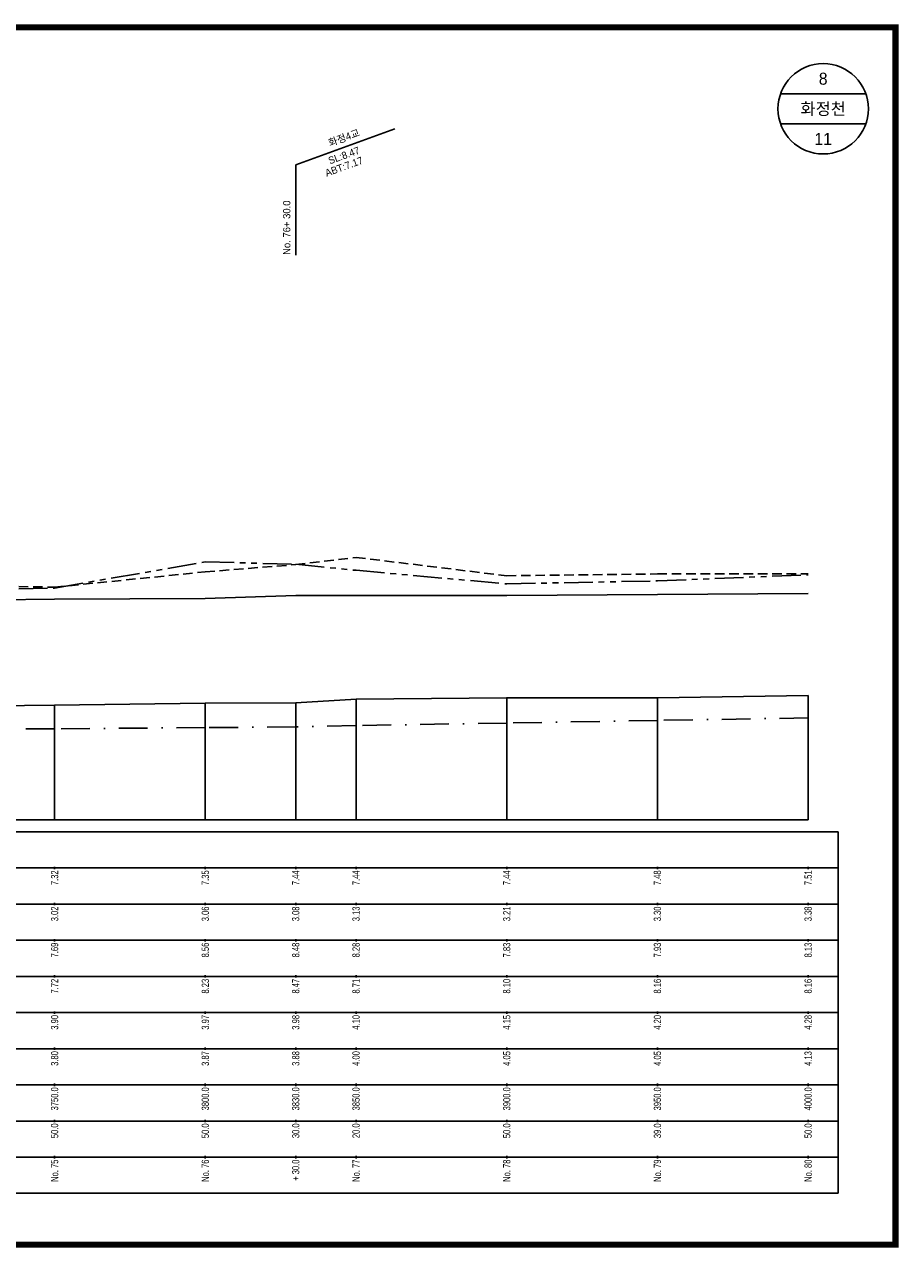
# Model space of a CAD drawing. Header units: metres. Extents: x -2 to 1691, y -14 to 5352.
# Tile 16 of 23: x 330 to 620, y 3375 to 3781. Entities that reach past the tile are written whole.
import ezdxf
from ezdxf.enums import TextEntityAlignment as Align

# ---------------------------------------------------------------- set-up
doc = ezdxf.new("R2010")
doc.units = ezdxf.units.M
doc.header["$LTSCALE"] = 5
for name, pattern in [('CENTER', [50.8, 31.75, -6.35, 6.35, -6.35]), ('DASHDOT2', [12.7, 6.35, -3.175, 0, -3.175]), ('DASHED', [19.05, 12.7, -6.35]), ('PHANTOMX2', [127, 63.5, -12.7, 12.7, -12.7, 12.7, -12.7])]:
    doc.linetypes.add(name, pattern=pattern)
for name, color, linetype in [('BOX', 6, 'CONTINUOUS'), ('DT1', 3, 'CONTINUOUS'), ('DT2', 6, 'CONTINUOUS'), ('LT1', 4, 'CONTINUOUS'), ('ST1', 7, 'CONTINUOUS'), ('계획하상', 6, 'CONTINUOUS'), ('계획홍수위', 6, 'CONTINUOUS'), ('우안제방고', 3, 'CONTINUOUS'), ('좌안제방고', 2, 'CONTINUOUS')]:
    doc.layers.add(name, color=color, linetype=linetype)
doc.styles.get("Standard").update_dxf_attribs({"font": 'Gulim.ttf', "width": 0.8})

msp = doc.modelspace()

# ---------------------------------------------------------------- linework, layer by layer
at = {"layer": 'BOX', "color": 6, "linetype": 'Continuous', "const_width": 2}
msp.add_lwpolyline([(41, 3376), (619, 3376), (619, 3780), (41, 3780)], close=True, dxfattribs=at)
at = {"layer": 'LT1', "linetype": 'Continuous'}
for p, q in [((420, 3734.4), (452.89, 3746.37)), ((420, 3704.4), (420, 3734.4)), ((440, 3517), (440, 3557)), ((490, 3517), (490, 3557.5)), ((540, 3517), (540, 3557.5)), ((590, 3517), (590, 3558.3)), ((340, 3517), (340, 3555)), ((390, 3517), (390, 3555.7)), ((420, 3517), (420, 3555.8)), ((90, 3517), (590, 3517)), ((340, 3500.6), (340, 3501.4)), ((390, 3500.6), (390, 3501.4)), ((420, 3500.6), (420, 3501.4)), ((440, 3500.6), (440, 3501.4)), ((490, 3500.6), (490, 3501.4)), ((540, 3500.6), (540, 3501.4)), ((590, 3500.6), (590, 3501.4)), ((340, 3488.6), (340, 3489.4)), ((390, 3488.6), (390, 3489.4)), ((420, 3488.6), (420, 3489.4)), ((440, 3488.6), (440, 3489.4)), ((490, 3488.6), (490, 3489.4)), ((540, 3488.6), (540, 3489.4)), ((590, 3488.6), (590, 3489.4)), ((340, 3476.6), (340, 3477.4)), ((390, 3476.6), (390, 3477.4)), ((420, 3476.6), (420, 3477.4)), ((440, 3476.6), (440, 3477.4)), ((490, 3476.6), (490, 3477.4)), ((540, 3476.6), (540, 3477.4)), ((590, 3476.6), (590, 3477.4)), ((340, 3464.6), (340, 3465.4)), ((390, 3464.6), (390, 3465.4)), ((420, 3464.6), (420, 3465.4)), ((440, 3464.6), (440, 3465.4)), ((490, 3464.6), (490, 3465.4)), ((540, 3464.6), (540, 3465.4)), ((590, 3464.6), (590, 3465.4)), ((340, 3452.6), (340, 3453.4)), ((390, 3452.6), (390, 3453.4)), ((420, 3452.6), (420, 3453.4)), ((440, 3452.6), (440, 3453.4)), ((490, 3452.6), (490, 3453.4)), ((540, 3452.6), (540, 3453.4)), ((590, 3452.6), (590, 3453.4)), ((340, 3440.6), (340, 3441.4)), ((390, 3440.6), (390, 3441.4)), ((420, 3440.6), (420, 3441.4)), ((440, 3440.6), (440, 3441.4)), ((490, 3440.6), (490, 3441.4)), ((540, 3440.6), (540, 3441.4)), ((590, 3440.6), (590, 3441.4)), ((340, 3428.6), (340, 3429.4)), ((390, 3428.6), (390, 3429.4)), ((420, 3428.6), (420, 3429.4)), ((440, 3428.6), (440, 3429.4)), ((490, 3428.6), (490, 3429.4)), ((540, 3428.6), (540, 3429.4)), ((590, 3428.6), (590, 3429.4)), ((340, 3416.6), (340, 3417.4)), ((390, 3416.6), (390, 3417.4)), ((420, 3416.6), (420, 3417.4)), ((440, 3416.6), (440, 3417.4)), ((490, 3416.6), (490, 3417.4)), ((540, 3416.6), (540, 3417.4)), ((590, 3416.6), (590, 3417.4)), ((340, 3404.6), (340, 3405.4)), ((390, 3404.6), (390, 3405.4)), ((420, 3404.6), (420, 3405.4)), ((440, 3404.6), (440, 3405.4)), ((490, 3404.6), (490, 3405.4)), ((540, 3404.6), (540, 3405.4)), ((590, 3404.6), (590, 3405.4))]:
    msp.add_line(p, q, dxfattribs=at)
msp.add_lwpolyline([(90, 3552.6), (140, 3552.9), (190, 3553.6), (240, 3553.5), (240, 3553.5), (290, 3554.5), (340, 3555), (390, 3555.7), (420, 3555.8), (440, 3557), (490, 3557.5), (490, 3557.5), (540, 3557.5), (590, 3558.3)], dxfattribs=at)
at = {"layer": 'ST1', "linetype": 'Continuous'}
for p, q in [((609.14, 3758), (580.86, 3758)), ((609.14, 3748), (580.86, 3748)), ((70, 3513), (600, 3513)), ((600, 3393), (600, 3513)), ((70, 3501), (600, 3501)), ((75, 3489), (600, 3489)), ((70, 3477), (600, 3477)), ((75, 3465), (600, 3465)), ((70, 3453), (600, 3453)), ((70, 3441), (600, 3441)), ((70, 3429), (600, 3429)), ((70, 3417), (600, 3417)), ((70, 3405), (600, 3405)), ((70, 3393), (600, 3393))]:
    msp.add_line(p, q, dxfattribs=at)
msp.add_circle((595, 3753), 15, dxfattribs=at)
at = {"layer": '계획하상', "linetype": 'DASHDOT2', "ltscale": 0.3}
msp.add_lwpolyline([(590, 3550.79), (540, 3550), (490, 3549.1), (440, 3548.3), (420, 3547.8), (390, 3547.6), (340, 3547.2), (290, 3547.2), (240, 3546.4), (190, 3545.75), (90, 3544.86)], dxfattribs=at)
at = {"layer": '계획홍수위', "linetype": 'CENTER'}
msp.add_lwpolyline([(90, 3588.5), (140, 3588.8), (190, 3589.1), (240, 3589.5), (290, 3589.8), (340, 3590.2), (390, 3590.5), (420, 3591.4), (490, 3591.4), (540, 3591.8), (590, 3592.1)], dxfattribs=at)
at = {"layer": '우안제방고', "linetype": 'PHANTOMX2', "ltscale": 0.03}
msp.add_lwpolyline([(90, 3597.7), (140, 3592), (190, 3590.9), (240, 3592.1), (240, 3592.1), (290, 3593.1), (340, 3593.9), (390, 3602.6), (420, 3601.8), (440, 3599.8), (490, 3595.3), (490, 3595.3), (540, 3596.3), (590, 3598.3)], dxfattribs=at)
at = {"layer": '좌안제방고', "linetype": 'DASHED', "ltscale": 0.05}
msp.add_lwpolyline([(90, 3597.7), (140, 3595), (190, 3591.7), (240, 3592.2), (240, 3592.2), (290, 3595.1), (340, 3594.2), (390, 3599.3), (420, 3601.7), (440, 3604.1), (490, 3598), (490, 3598), (540, 3598.6), (590, 3598.6)], dxfattribs=at)

# ---------------------------------------------------------------- texts
at = {"layer": 'DT1', "linetype": 'Continuous'}
for s, p in [('화정4교', (436, 3743.39)), ('SL:8.47', (436, 3737.52)), ('ABT:7.17', (436, 3733.81))]:
    msp.add_text(s, height=2.4, rotation=20, dxfattribs=at).set_placement(p, align=Align.MIDDLE_CENTER)
msp.add_text('No. 76+ 30.0 ', height=2.4, rotation=90, dxfattribs=at).set_placement((417, 3704.5), align=Align.MIDDLE_LEFT)
at = {"layer": 'DT1', "linetype": 'PHANTOMX2', "width": 0.8}
for s, p in [('7.32', (340, 3500.2)), ('7.35', (390, 3500.2)), ('7.44', (420, 3500.2)), ('7.44', (440, 3500.2)), ('7.44', (490, 3500.2)), ('7.48', (540, 3500.2)), ('7.51', (590, 3500.2)), ('  7.69', (340, 3476.2)), ('  8.56', (390, 3476.2)), ('  8.48', (420, 3476.2)), ('  8.28', (440, 3476.2)), ('  7.83', (490, 3476.2)), ('  7.93', (540, 3476.2)), ('  8.13', (590, 3476.2))]:
    msp.add_text(s, height=2.4, rotation=90, dxfattribs=at).set_placement(p, align=Align.MIDDLE_RIGHT)
at = {"layer": 'DT1', "color": 2, "linetype": 'PHANTOMX2', "width": 0.8}
for s, p in [('3.02', (340, 3488.2)), ('3.06', (390, 3488.2)), ('3.08', (420, 3488.2)), ('3.13', (440, 3488.2)), ('3.21', (490, 3488.2)), ('3.30', (540, 3488.2)), ('3.38', (590, 3488.2))]:
    msp.add_text(s, height=2.4, rotation=90, dxfattribs=at).set_placement(p, align=Align.MIDDLE_RIGHT)
at = {"layer": 'DT1', "linetype": 'CENTER', "width": 0.8}
for s, p in [('  7.72', (340, 3464.2)), ('  8.23', (390, 3464.2)), ('  8.47', (420, 3464.2)), ('  8.71', (440, 3464.2)), ('  8.10', (490, 3464.2)), ('  8.16', (540, 3464.2)), ('  8.16', (590, 3464.2))]:
    msp.add_text(s, height=2.4, rotation=90, dxfattribs=at).set_placement(p, align=Align.MIDDLE_RIGHT)
at = {"layer": 'DT1', "linetype": 'DASHED', "width": 0.8}
for s, p in [('  3.90', (340, 3452.2)), ('  3.97', (390, 3452.2)), ('  3.98', (420, 3452.2)), ('  4.10', (440, 3452.2)), ('  4.15', (490, 3452.2)), ('  4.20', (540, 3452.2)), ('  4.28', (590, 3452.2))]:
    msp.add_text(s, height=2.4, rotation=90, dxfattribs=at).set_placement(p, align=Align.MIDDLE_RIGHT)
at = {"layer": 'DT1', "linetype": 'Continuous', "width": 0.8}
for s, p in [('  3.80', (340, 3440.2)), ('  3.87', (390, 3440.2)), ('  3.88', (420, 3440.2)), ('  4.00', (440, 3440.2)), ('  4.05', (490, 3440.2)), ('  4.05', (540, 3440.2)), ('  4.13', (590, 3440.2)), ('  3750.0', (340, 3428.2)), ('  3800.0', (390, 3428.2)), ('  3830.0', (420, 3428.2)), ('  3850.0', (440, 3428.2)), ('  3900.0', (490, 3428.2)), ('  3950.0', (540, 3428.2)), ('  4000.0', (590, 3428.2)), ('  50.0', (340, 3416.2)), ('  50.0', (390, 3416.2)), ('30.0', (420, 3416.2)), ('20.0', (440, 3416.2)), ('  50.0', (490, 3416.2)), ('  39.0', (540, 3416.2)), ('  50.0', (590, 3416.2)), ('No. 75', (340, 3404.2)), ('No. 76', (390, 3404.2)), ('+ 30.0', (420, 3404.2)), ('No. 77', (440, 3404.2)), ('No. 78', (490, 3404.2)), ('No. 79', (540, 3404.2)), ('No. 80', (590, 3404.2))]:
    msp.add_text(s, height=2.4, rotation=90, dxfattribs=at).set_placement(p, align=Align.MIDDLE_RIGHT)
at = {"layer": 'DT2', "linetype": 'Continuous'}
for s, p in [('8', (595, 3763)), ('화정천', (595, 3753)), ('11', (595, 3743))]:
    msp.add_text(s, height=4, dxfattribs=at).set_placement(p, align=Align.MIDDLE_CENTER)

doc.saveas('drawing.dxf')
